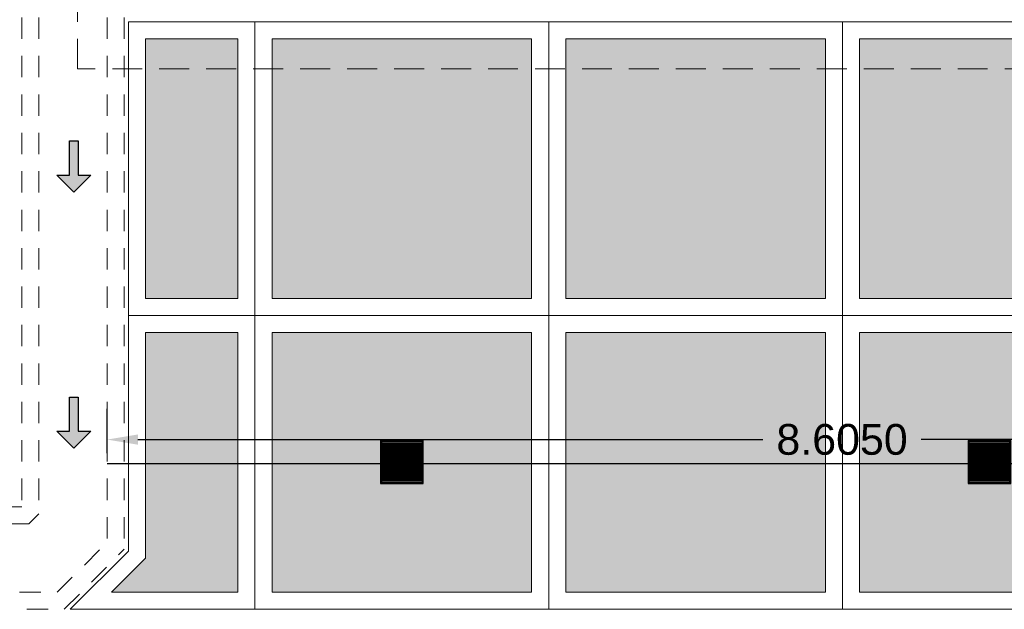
# Model space of a CAD drawing. Header units: millimetres. Extents: x -8931983 to 9630244, y 4 to 18563053.
# Tile 221 of 256: x 349120.22 to 349125.98, y 9281988.03 to 9281991.48. Entities that reach past the tile are written whole.
import ezdxf

# ---------------------------------------------------------------- set-up
doc = ezdxf.new("R2010")
doc.units = ezdxf.units.MM
doc.linetypes.add('01 nivel$0$HIDDEN2', pattern=[0.1875, 0.125, -0.0625])
doc.linetypes.add('DASHED2', pattern=[0.375, 0.25, -0.125])
for name, color, linetype, lineweight in [('.', 7, 'Continuous', 0), ('0_ CUNETAS', 151, 'Continuous', 5), ('0_PROYECCIONES 1', 1, 'DASHED2', 0), ('CUNETAS', 5, 'Continuous', 0), ('vereda', 254, 'Continuous', 5)]:
    doc.layers.add(name, color=color, linetype=linetype, lineweight=lineweight)
doc.layers.add('0_PISOS', color=252, linetype='Continuous', lineweight=0, true_color=0x8a8a8a)
doc.layers.add('PISO Cemento pulido', color=254, linetype='Continuous', lineweight=5, true_color=0xd1d1d1)
doc.layers.add('C-ROAD-MARK', color=212, linetype='Continuous')
doc.layers.add('Lineas', color=7, linetype='Continuous')
doc.styles.get("Standard").update_dxf_attribs({"font": 'arial.ttf'})
doc.dimstyles.get("Standard").update_dxf_attribs({"dimtxt": 0.18, "dimasz": 0.18, "dimexe": 0.18, "dimexo": 0.0625, "dimgap": 0.09, "dimtad": 0, "dimtih": 1, "dimtoh": 1, "dimdec": 4, "dimzin": 0, "dimdsep": 46, "dimtxsty": 'Standard', "dimcen": 0.09, "dimadec": 0, "dimazin": 0, "dimtfac": 1, "dimtdec": 4, "dimtofl": 0, "dimtmove": 0, "dimatfit": 3, "dimfxl": 1, "dimtolj": 1, "dimtzin": 0, "dimarcsym": 0})

# ---------------------------------------------------------------- blocks, each defined once
blk = doc.blocks.new('EDF 06 PG BLOQUE')
at = {"layer": '0_PROYECCIONES 1', "ltscale": 0.7, "elevation": -2.5420377e-09}
blk.add_lwpolyline([(-19.23000000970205, 1.499999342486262), (1.500000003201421, 1.499999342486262), (1.500000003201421, -12.33000065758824), (-19.23000000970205, -12.33000065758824)], close=True, dxfattribs=at)
blk = doc.blocks.new('*U3840')
at = {"layer": '.', "lineweight": 30}
h = blk.add_hatch(color=1, dxfattribs=at)
h.dxf.hatch_style = 1
h.paths.add_polyline_path([(-0.0249999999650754, -0.0500000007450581), (-0.0999999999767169, -0.0500000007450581), (0, -0.150000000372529), (0.1000000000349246, -0.0500000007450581), (0.0250000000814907, -0.0500000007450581), (0.0250000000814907, 0.1499999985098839), (-0.0249999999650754, 0.1499999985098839)])
at = {"layer": '0_ CUNETAS', "color": 1, "lineweight": 30}
blk.add_lwpolyline([(-0.099999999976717, -0.0500000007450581), (-0.0249999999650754, -0.0500000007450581), (-0.0249999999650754, 0.1499999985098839), (0.0250000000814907, 0.1499999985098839), (0.0250000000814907, -0.0500000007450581), (0.1000000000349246, -0.0500000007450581), (0, -0.150000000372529)], close=True, dxfattribs=at)
blk = doc.blocks.new('*U3839')
at = {"layer": '0_ CUNETAS', "color": 0, "linetype": 'ByBlock', "lineweight": -2, "transparency": 16777216}
for p in [(1e-16, 1.5), (0, 0)]:
    blk.add_blockref('*U3840', p, dxfattribs=at)
blk = doc.blocks.new('red drenaje')
at = {"layer": '0_ CUNETAS', "linetype": '01 nivel$0$HIDDEN2', "lineweight": 0}
for p, q in [((-30.80502959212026, 73.49303185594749), (-30.80502959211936, 70.62810566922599)), ((-30.7050295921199, 73.49303185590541), (-30.70502959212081, 70.58668431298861)), ((-30.30502959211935, 73.49303185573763), (-30.30502959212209, 70.42099888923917)), ((-30.20502959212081, 73.49303185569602), (-30.2050295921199, 70.37957753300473)), ((-30.80502959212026, 70.62810566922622), (-34.86855843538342, 70.62810567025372)), ((-30.76360823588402, 70.52810566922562), (-30.70502959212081, 70.58668431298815)), ((-30.76360823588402, 70.52810566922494), (-34.82713707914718, 70.52810567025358)), ((-30.59792281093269, 70.12810567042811), (-30.30502959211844, 70.42099888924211)), ((-30.55650145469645, 70.0281056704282), (-30.20502959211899, 70.37957753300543)), ((-30.69292281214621, 70.12810566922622), (-34.66145165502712, 70.12810566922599)), ((-30.65150145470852, 70.02810567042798), (-34.62003029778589, 70.02810567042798))]:
    blk.add_line(p, q, dxfattribs=at)
at = {"layer": '0_ CUNETAS', "lineweight": 0}
blk.add_blockref('*U3839', (-30.50058007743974, 71.12066350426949, -20.54863760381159), dxfattribs=at)
blk = doc.blocks.new('SUMIIIDERR')
at = {"layer": '.', "lineweight": 25}
h = blk.add_hatch(color=1, dxfattribs=at)
h.dxf.hatch_style = 1
h.set_gradient(color1=(99, 100, 102), color2=(147, 149, 152), name='INVCYLINDER')
h.paths.add_polyline_path([(-0.1249999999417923, -0.1325000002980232), (0.1250000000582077, -0.1325000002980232), (0.1250000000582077, 0.1174999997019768), (-0.1249999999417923, 0.1174999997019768)])
h = blk.add_hatch(color=9, dxfattribs=at)
h.dxf.hatch_style = 1
h.paths.add_polyline_path([(0.120000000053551, 0.1124999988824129), (-0.1199999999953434, 0.1124999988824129), (-0.1199999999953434, 0.1049999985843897), (0.120000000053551, 0.1049999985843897)])
h.paths.add_polyline_path([(0.120000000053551, 0.099999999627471), (-0.1199999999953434, 0.099999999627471), (-0.1199999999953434, 0.0949999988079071), (0.120000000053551, 0.0949999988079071)])
h.paths.add_polyline_path([(0.120000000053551, 0.0899999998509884), (-0.1199999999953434, 0.0899999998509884), (-0.1199999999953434, 0.0849999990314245), (0.120000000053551, 0.0849999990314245)])
h.paths.add_polyline_path([(0.120000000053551, 0.0800000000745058), (-0.1199999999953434, 0.0800000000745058), (-0.1199999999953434, 0.074999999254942), (0.120000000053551, 0.074999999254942)])
h.paths.add_polyline_path([(0.120000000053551, 0.0700000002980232), (-0.1199999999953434, 0.0700000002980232), (-0.1199999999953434, 0.0649999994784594), (0.120000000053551, 0.0649999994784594)])
h.paths.add_polyline_path([(0.120000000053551, 0.0599999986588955), (-0.1199999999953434, 0.0599999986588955), (-0.1199999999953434, 0.0549999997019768), (0.120000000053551, 0.0549999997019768)])
h.paths.add_polyline_path([(0.120000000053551, 0.0499999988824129), (-0.1199999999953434, 0.0499999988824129), (-0.1199999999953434, 0.0449999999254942), (0.120000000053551, 0.0449999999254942)])
h.paths.add_polyline_path([(0.120000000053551, 0.0399999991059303), (-0.1199999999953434, 0.0399999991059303), (-0.1199999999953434, 0.0350000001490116), (0.120000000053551, 0.0350000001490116)])
h.paths.add_polyline_path([(0.120000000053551, 0.0299999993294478), (-0.1199999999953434, 0.0299999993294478), (-0.1199999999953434, 0.0249999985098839), (0.120000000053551, 0.0249999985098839)])
h.paths.add_polyline_path([(0.120000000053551, 0.0199999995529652), (-0.1199999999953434, 0.0199999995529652), (-0.1199999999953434, 0.0149999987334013), (0.120000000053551, 0.0149999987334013)])
h.paths.add_polyline_path([(0.120000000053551, 0.0099999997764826), (-0.1199999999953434, 0.0099999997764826), (-0.1199999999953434, 0.0049999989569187), (0.120000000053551, 0.0049999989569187)])
h.paths.add_polyline_path([(0.120000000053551, 0), (-0.1199999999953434, 0), (-0.1199999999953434, -0.0050000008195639), (0.120000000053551, -0.0050000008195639)])
h.paths.add_polyline_path([(0.120000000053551, -0.0099999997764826), (-0.1199999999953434, -0.0099999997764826), (-0.1199999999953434, -0.0150000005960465), (0.120000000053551, -0.0150000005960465)])
h.paths.add_polyline_path([(0.120000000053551, -0.0200000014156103), (-0.1199999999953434, -0.0200000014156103), (-0.1199999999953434, -0.025000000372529), (0.120000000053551, -0.025000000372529)])
h.paths.add_polyline_path([(0.120000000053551, -0.0300000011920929), (-0.1199999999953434, -0.0300000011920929), (-0.1199999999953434, -0.0350000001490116), (0.120000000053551, -0.0350000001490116)])
h.paths.add_polyline_path([(0.120000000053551, -0.0400000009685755), (-0.1199999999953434, -0.0400000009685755), (-0.1199999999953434, -0.0449999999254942), (0.120000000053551, -0.0449999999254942)])
h.paths.add_polyline_path([(0.120000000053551, -0.0500000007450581), (-0.1199999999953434, -0.0500000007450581), (-0.1199999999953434, -0.0549999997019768), (0.120000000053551, -0.0549999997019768)])
h.paths.add_polyline_path([(0.120000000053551, -0.0600000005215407), (-0.1199999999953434, -0.0600000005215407), (-0.1199999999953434, -0.0650000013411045), (0.120000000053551, -0.0650000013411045)])
h.paths.add_polyline_path([(0.120000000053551, -0.0700000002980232), (-0.1199999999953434, -0.0700000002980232), (-0.1199999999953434, -0.0750000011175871), (0.120000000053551, -0.0750000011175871)])
h.paths.add_polyline_path([(0.120000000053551, -0.0800000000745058), (-0.1199999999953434, -0.0800000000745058), (-0.1199999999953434, -0.0850000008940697), (0.120000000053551, -0.0850000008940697)])
h.paths.add_polyline_path([(0.120000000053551, -0.0899999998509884), (-0.1199999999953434, -0.0899999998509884), (-0.1199999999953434, -0.0950000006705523), (0.120000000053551, -0.0950000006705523)])
h.paths.add_polyline_path([(0.120000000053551, -0.1000000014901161), (-0.1199999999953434, -0.1000000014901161), (-0.1199999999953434, -0.1050000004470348), (0.120000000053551, -0.1050000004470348)])
h.paths.add_polyline_path([(0.120000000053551, -0.1100000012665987), (-0.1199999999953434, -0.1100000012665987), (-0.1199999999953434, -0.1150000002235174), (0.120000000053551, -0.1150000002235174)])
h.paths.add_polyline_path([(0.120000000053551, -0.1200000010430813), (-0.1199999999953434, -0.1200000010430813), (-0.1199999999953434, -0.1275000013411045), (0.120000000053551, -0.1275000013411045)])
at = {"layer": 'C-ROAD-MARK', "color": 18, "lineweight": 25, "true_color": 0x000000}
for points in [[(0.1250000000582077, 0.1174999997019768), (-0.1249999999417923, 0.1174999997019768), (-0.1249999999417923, -0.1325000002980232), (0.1250000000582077, -0.1325000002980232)], [(0.120000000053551, 0.1124999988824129), (-0.1199999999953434, 0.1124999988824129), (-0.1199999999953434, -0.1275000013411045), (0.120000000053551, -0.1275000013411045)], [(-0.1199999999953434, 0.1049999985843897), (0.120000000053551, 0.1049999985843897), (0.120000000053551, 0.099999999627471), (-0.1199999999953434, 0.099999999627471)], [(-0.1199999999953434, 0.0949999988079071), (0.120000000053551, 0.0949999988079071), (0.120000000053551, 0.0899999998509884), (-0.1199999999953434, 0.0899999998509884)], [(-0.1199999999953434, 0.0849999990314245), (0.120000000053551, 0.0849999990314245), (0.120000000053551, 0.0800000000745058), (-0.1199999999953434, 0.0800000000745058)], [(-0.1199999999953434, 0.074999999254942), (0.120000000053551, 0.074999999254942), (0.120000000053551, 0.0700000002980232), (-0.1199999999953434, 0.0700000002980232)], [(-0.1199999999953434, 0.0649999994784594), (0.120000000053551, 0.0649999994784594), (0.120000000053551, 0.0599999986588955), (-0.1199999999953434, 0.0599999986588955)], [(-0.1199999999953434, 0.0549999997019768), (0.120000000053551, 0.0549999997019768), (0.120000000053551, 0.0499999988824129), (-0.1199999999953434, 0.0499999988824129)], [(-0.1199999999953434, 0.0449999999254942), (0.120000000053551, 0.0449999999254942), (0.120000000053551, 0.0399999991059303), (-0.1199999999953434, 0.0399999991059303)], [(-0.1199999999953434, 0.0350000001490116), (0.120000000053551, 0.0350000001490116), (0.120000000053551, 0.0299999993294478), (-0.1199999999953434, 0.0299999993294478)], [(-0.1199999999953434, 0.0249999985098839), (0.120000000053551, 0.0249999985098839), (0.120000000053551, 0.0199999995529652), (-0.1199999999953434, 0.0199999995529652)], [(-0.1199999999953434, 0.0149999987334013), (0.120000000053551, 0.0149999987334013), (0.120000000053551, 0.0099999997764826), (-0.1199999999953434, 0.0099999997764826)], [(-0.1199999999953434, 0.0049999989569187), (0.120000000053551, 0.0049999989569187), (0.120000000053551, 0), (-0.1199999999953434, 0)], [(-0.1199999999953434, -0.0050000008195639), (0.120000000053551, -0.0050000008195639), (0.120000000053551, -0.0099999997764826), (-0.1199999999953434, -0.0099999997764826)], [(-0.1199999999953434, -0.0150000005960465), (0.120000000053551, -0.0150000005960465), (0.120000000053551, -0.0200000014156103), (-0.1199999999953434, -0.0200000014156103)], [(-0.1199999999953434, -0.025000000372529), (0.120000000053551, -0.025000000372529), (0.120000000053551, -0.0300000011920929), (-0.1199999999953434, -0.0300000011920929)], [(-0.1199999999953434, -0.0350000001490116), (0.120000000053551, -0.0350000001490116), (0.120000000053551, -0.0400000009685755), (-0.1199999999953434, -0.0400000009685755)], [(-0.1199999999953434, -0.0449999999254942), (0.120000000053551, -0.0449999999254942), (0.120000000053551, -0.0500000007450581), (-0.1199999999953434, -0.0500000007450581)], [(-0.1199999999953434, -0.0549999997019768), (0.120000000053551, -0.0549999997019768), (0.120000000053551, -0.0600000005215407), (-0.1199999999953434, -0.0600000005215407)], [(-0.1199999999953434, -0.0650000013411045), (0.120000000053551, -0.0650000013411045), (0.120000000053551, -0.0700000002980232), (-0.1199999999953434, -0.0700000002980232)], [(-0.1199999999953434, -0.0750000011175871), (0.120000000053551, -0.0750000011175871), (0.120000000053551, -0.0800000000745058), (-0.1199999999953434, -0.0800000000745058)], [(-0.1199999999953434, -0.0850000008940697), (0.120000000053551, -0.0850000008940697), (0.120000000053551, -0.0899999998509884), (-0.1199999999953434, -0.0899999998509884)], [(-0.1199999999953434, -0.0950000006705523), (0.120000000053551, -0.0950000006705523), (0.120000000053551, -0.1000000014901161), (-0.1199999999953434, -0.1000000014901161)], [(-0.1199999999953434, -0.1050000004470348), (0.120000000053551, -0.1050000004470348), (0.120000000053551, -0.1100000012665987), (-0.1199999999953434, -0.1100000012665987)], [(-0.1199999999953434, -0.1150000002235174), (0.120000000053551, -0.1150000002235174), (0.120000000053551, -0.1200000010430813), (-0.1199999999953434, -0.1200000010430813)]]:
    blk.add_lwpolyline(points, close=True, dxfattribs=at)
blk = doc.blocks.new('*D3715')
at = {"layer": 'Defpoints', "color": 0, "lineweight": 30, "transparency": 16777216}
for p in [(349120.7296663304, 9281989.023192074), (349120.7296663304, 9281988.881918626), (349129.3346663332, 9281988.889418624, -328.7782015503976)]:
    blk.add_point(p, dxfattribs=at)
at = {"layer": 'Lineas', "color": 0, "lineweight": -2, "transparency": 16777216}
for p, q in [((349120.7296663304, 9281988.944418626), (349120.7296663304, 9281989.203192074)), ((349129.3346663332, 9281988.951918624), (349129.3346663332, 9281989.203192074)), ((349120.9096663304, 9281989.023192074), (349124.5687215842, 9281989.023192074)), ((349129.1546663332, 9281989.023192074), (349125.4956110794, 9281989.023192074))]:
    blk.add_line(p, q, dxfattribs=at)
at = {"layer": 'Lineas', "color": 0, "lineweight": 30, "transparency": 16777216}
for points in [[(349120.9096663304, 9281989.053192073), (349120.9096663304, 9281988.993192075), (349120.7296663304, 9281989.023192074)], [(349129.1546663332, 9281989.053192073), (349129.1546663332, 9281988.993192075), (349129.3346663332, 9281989.023192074)]]:
    blk.add_solid(points, dxfattribs=at)
at = {"layer": 'Lineas', "color": 0, "lineweight": 30, "transparency": 16777216, "insert": (349125.0321663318, 9281989.023192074), "char_height": 0.18, "attachment_point": 5}
blk.add_mtext('\\A1;8.6050', dxfattribs=at)

msp = doc.modelspace()

# ---------------------------------------------------------------- hatches: boundary and pattern name
at = {"layer": 'PISO Cemento pulido', "true_color": 0xdfe0e1, "transparency": 33554610}
for points in [[(349121.4946663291, 9281988.129418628), (349120.7548973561, 9281988.129418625), (349120.9546663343, 9281988.329187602), (349120.9546663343, 9281989.649418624), (349121.4946663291, 9281989.649418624)], [(349123.2146663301, 9281988.129418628), (349123.2146663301, 9281989.649418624), (349121.6946663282, 9281989.64941862), (349121.694666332, 9281988.12941862)], [(349124.934666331, 9281988.129418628), (349124.934666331, 9281989.649418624), (349123.4146663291, 9281989.64941862), (349123.4146663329, 9281988.12941862)], [(349126.6546663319, 9281988.129418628), (349126.6546663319, 9281989.649418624), (349125.1346663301, 9281989.64941862), (349125.1346663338, 9281988.12941862)]]:
    msp.add_hatch(color=254, dxfattribs=at).paths.add_polyline_path(points)

# ---------------------------------------------------------------- linework, layer by layer
at = {"color": 6, "lineweight": 30}
msp.add_line((349129.2096663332, 9281988.881918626, -328.7782015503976), (349120.7296663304, 9281988.881918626), dxfattribs=at)
at = {"layer": '0_PISOS'}
msp.add_lwpolyline([(349121.4946663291, 9281988.129418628), (349120.7548973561, 9281988.129418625), (349120.9546663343, 9281988.329187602), (349120.9546663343, 9281989.649418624), (349121.4946663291, 9281989.649418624)], close=True, dxfattribs=at)
for points, elevation in [([(349121.6946663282, 9281989.649418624), (349123.2146663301, 9281989.649418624), (349123.2146663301, 9281988.129418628), (349121.694666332, 9281988.12941862)], -410.9727519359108), ([(349123.4146663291, 9281989.649418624), (349124.934666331, 9281989.649418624), (349124.934666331, 9281988.129418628), (349123.4146663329, 9281988.12941862)], -390.4241143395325), ([(349125.1346663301, 9281989.649418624), (349126.6546663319, 9281989.649418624), (349126.6546663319, 9281988.129418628), (349125.1346663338, 9281988.12941862)], -369.8754767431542)]:
    msp.add_lwpolyline(points, close=True, dxfattribs=dict(at, elevation=elevation))
at = {"layer": 'vereda'}
for p, q in [((349120.85466633, 9281991.46941862), (349120.85466633, 9281988.370608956)), ((349140.9846663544, 9281991.46941862), (349120.85466633, 9281991.46941862)), ((349121.5946663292, 9281991.46941862), (349121.5946663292, 9281988.029418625)), ((349123.3146663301, 9281991.46941862), (349123.3146663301, 9281988.029418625)), ((349125.034666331, 9281991.46941862), (349125.034666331, 9281988.029418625)), ((349140.9846663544, 9281989.74941862), (349120.85466633, 9281989.74941862)), ((349120.5135498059, 9281988.029492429), (349120.85466633, 9281988.370608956)), ((349120.5135498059, 9281988.029492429), (349135.0964814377, 9281988.029492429))]:
    msp.add_line(p, q, dxfattribs=at)

# ---------------------------------------------------------------- block references
at = {"color": 6, "lineweight": 0}
for p in [(349122.4546663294, 9281988.899418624, -410.9727519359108), (349125.8946663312, 9281988.899418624, -369.8754767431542)]:
    msp.add_blockref('SUMIIIDERR', p, dxfattribs=at)

# ---------------------------------------------------------------- dimensions: what is measured, and where the dimension line sits
at = {"layer": 'Lineas', "color": 1, "lineweight": 30}
dim = msp.add_linear_dim(base=(349120.7296663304, 9281989.023192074), p1=(349129.3346663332, 9281988.889418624, -328.7782015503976), p2=(349120.7296663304, 9281988.881918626), dimstyle='Standard', dxfattribs=at)
dim.commit()
dim.dimension.update_dxf_attribs({"geometry": '*D3715', "text_midpoint": (349125.0321663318, 9281989.023192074)})

# ---------------------------------------------------------------- next in the draw order: block references
at = {"lineweight": 5}
msp.add_blockref('EDF 06 PG BLOQUE', (349139.7846785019, 9282003.524418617, -9.2568371e-09), dxfattribs=at)

# ---------------------------------------------------------------- next in the draw order: hatches: boundary and pattern name
at = {"layer": 'PISO Cemento pulido', "true_color": 0xdfe0e1, "transparency": 33554610}
for points in [[(349120.9546663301, 9281989.849418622), (349120.9546663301, 9281991.36941862), (349121.4946663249, 9281991.36941862), (349121.4946663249, 9281989.849418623)], [(349123.2146663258, 9281989.849418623), (349123.2146663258, 9281991.36941862), (349121.694666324, 9281991.369418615), (349121.6946663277, 9281989.849418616)], [(349124.9346663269, 9281989.849418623), (349124.9346663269, 9281991.36941862), (349123.4146663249, 9281991.369418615), (349123.4146663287, 9281989.849418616)], [(349126.6546663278, 9281989.849418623), (349126.6546663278, 9281991.36941862), (349125.1346663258, 9281991.369418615), (349125.1346663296, 9281989.849418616)]]:
    msp.add_hatch(color=254, dxfattribs=at).paths.add_polyline_path(points)

# ---------------------------------------------------------------- next in the draw order: linework, layer by layer
at = {"layer": '0_PISOS'}
msp.add_lwpolyline([(349120.9546663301, 9281989.849418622), (349120.9546663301, 9281991.36941862), (349121.4946663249, 9281991.36941862), (349121.4946663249, 9281989.849418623)], close=True, dxfattribs=at)
for points, elevation in [([(349121.694666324, 9281991.36941862), (349123.2146663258, 9281991.36941862), (349123.2146663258, 9281989.849418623), (349121.6946663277, 9281989.849418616)], -410.9727519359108), ([(349123.4146663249, 9281991.36941862), (349124.9346663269, 9281991.36941862), (349124.9346663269, 9281989.849418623), (349123.4146663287, 9281989.849418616)], -390.4241143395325), ([(349125.1346663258, 9281991.36941862), (349126.6546663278, 9281991.36941862), (349126.6546663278, 9281989.849418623), (349125.1346663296, 9281989.849418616)], -369.8754767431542)]:
    msp.add_lwpolyline(points, close=True, dxfattribs=dict(at, elevation=elevation))

# ---------------------------------------------------------------- next in the draw order: block references
at = {"layer": 'CUNETAS', "color": 84, "lineweight": 30}
msp.add_blockref('red drenaje', (349151.0346959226, 9281918.001386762), dxfattribs=at)

doc.saveas('drawing.dxf')
